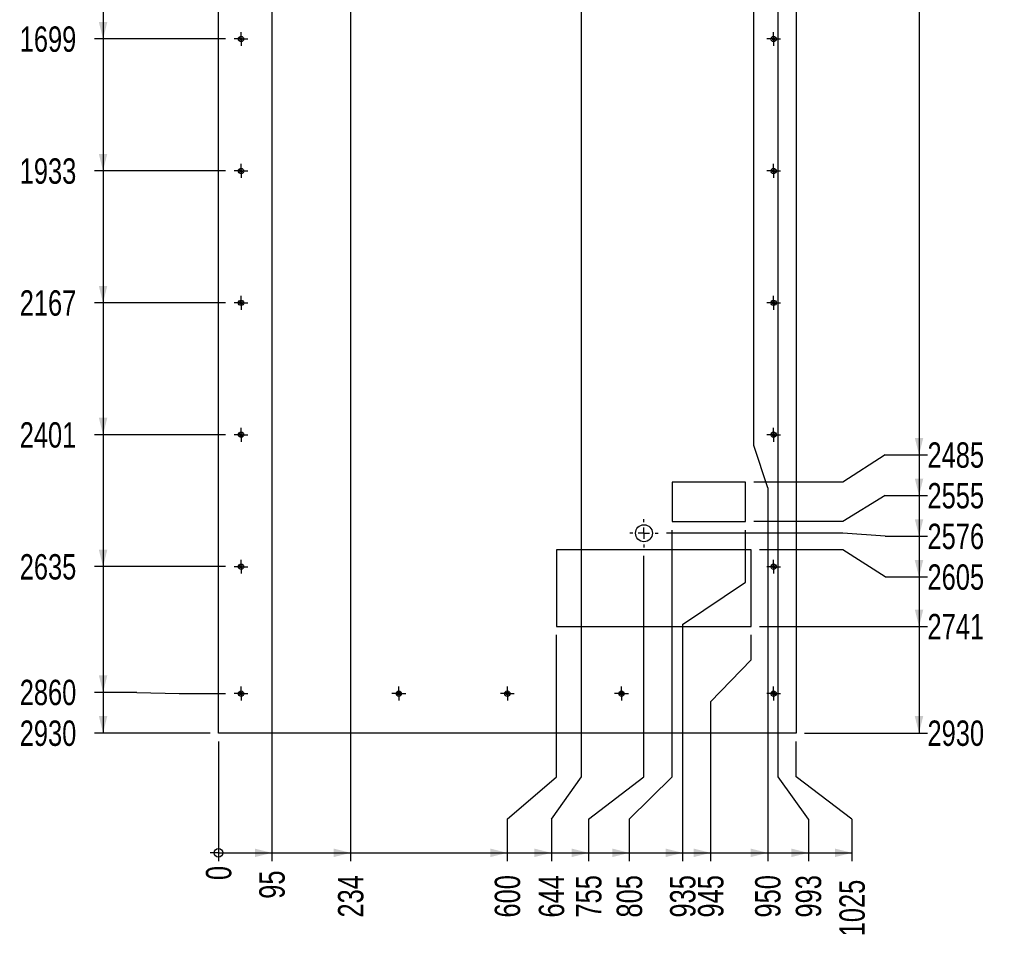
# Model space of a CAD drawing. Header units: millimetres. Extents: x 0 to 841, y 0 to 594.
# Tile 40 of 56: x 282 to 399, y 271 to 379. Entities that reach past the tile are written whole.
import ezdxf

# ---------------------------------------------------------------- set-up
doc = ezdxf.new("R2010")
doc.units = ezdxf.units.MM
doc.linetypes.add('CENTERX2', pattern=[20.32, 12.7, -2.54, 2.54, -2.54])
doc.layers.add('COTES', color=1, linetype='Continuous')
doc.layers.add('TRAIT-MIXTES', color=3, linetype='CENTERX2')
doc.layers.add('TRAIT-FORT', color=4, linetype='Continuous', lineweight=25)
doc.styles.add('SLDTEXTSTYLE0', font='TXT', dxfattribs={"width": 0.75})
doc.dimstyles.new('SLDDIMSTYLE2', dxfattribs={"dimtxt": 3, "dimasz": 0.333333, "dimexe": 0, "dimexo": 0.0625, "dimgap": 0.75, "dimtad": 0, "dimtih": 1, "dimtoh": 1, "dimdec": 0, "dimlfac": 15, "dimrnd": 1e-09, "dimdsep": 46, "dimtxsty": 'SLDTEXTSTYLE0', "dimblk1": 'ORIGIN', "dimblk2": 'ORIGIN', "dimsah": 1, "dimcen": 0.09, "dimadec": 0, "dimazin": 2, "dimtfac": 1, "dimtdec": 0, "dimtofl": 0, "dimtmove": 0, "dimatfit": 3, "dimldrblk": 'ORIGIN', "dimfxl": 1, "dimfrac": 2, "dimtolj": 1, "dimtzin": 12, "dimarcsym": 0})
doc.dimstyles.new('SLDDIMSTYLE3', dxfattribs={"dimtxt": 3, "dimasz": 2, "dimexe": 0, "dimexo": 0.0625, "dimgap": 0.75, "dimtad": 0, "dimtih": 1, "dimtoh": 1, "dimdec": 0, "dimlfac": 15, "dimrnd": 1e-09, "dimzin": 12, "dimdsep": 46, "dimtxsty": 'SLDTEXTSTYLE0', "dimsah": 1, "dimcen": 0.09, "dimadec": 0, "dimazin": 3, "dimtfac": 1, "dimtdec": 0, "dimtofl": 0, "dimtmove": 0, "dimatfit": 3, "dimfxl": 1, "dimfrac": 2, "dimtolj": 1, "dimtzin": 12, "dimarcsym": 0})

# ---------------------------------------------------------------- blocks, each defined once
blk = doc.blocks.new('_D_188')
at = {"layer": 'COTES', "color": 1, "transparency": 16777216}
for p, q in [((292.04, 392.05), (292.04, 376.99)), ((306.54, 376.99), (291.04, 376.99))]:
    blk.add_line(p, q, dxfattribs=at)
blk.add_solid([(292.04, 376.99), (292.54, 378.99), (291.54, 378.99)], dxfattribs=at)
at = {"layer": 'COTES', "color": 1, "transparency": 16777216, "insert": (282.18, 378.47), "char_height": 3, "attachment_point": 1, "style": 'SLDTEXTSTYLE0'}
blk.add_mtext('1699', dxfattribs=at)
blk = doc.blocks.new('_D_189')
at = {"layer": 'COTES', "color": 1, "transparency": 16777216}
for p, q in [((292.04, 376.99), (292.04, 361.39)), ((306.54, 361.39), (291.04, 361.39))]:
    blk.add_line(p, q, dxfattribs=at)
blk.add_solid([(292.04, 361.39), (292.54, 363.39), (291.54, 363.39)], dxfattribs=at)
at = {"layer": 'COTES', "color": 1, "transparency": 16777216, "insert": (282.18, 362.87), "char_height": 3, "attachment_point": 1, "style": 'SLDTEXTSTYLE0'}
blk.add_mtext('1933', dxfattribs=at)
blk = doc.blocks.new('_D_190')
at = {"layer": 'COTES', "color": 1, "transparency": 16777216}
for p, q in [((292.04, 361.39), (292.04, 345.79)), ((306.54, 345.79), (291.04, 345.79))]:
    blk.add_line(p, q, dxfattribs=at)
blk.add_solid([(292.04, 345.79), (292.54, 347.79), (291.54, 347.79)], dxfattribs=at)
at = {"layer": 'COTES', "color": 1, "transparency": 16777216, "insert": (282.18, 347.27), "char_height": 3, "attachment_point": 1, "style": 'SLDTEXTSTYLE0'}
blk.add_mtext('2167', dxfattribs=at)
blk = doc.blocks.new('_D_191')
at = {"layer": 'COTES', "color": 1, "transparency": 16777216}
for p, q in [((292.04, 345.79), (292.04, 330.19)), ((306.54, 330.19), (291.04, 330.19))]:
    blk.add_line(p, q, dxfattribs=at)
blk.add_solid([(292.04, 330.19), (292.54, 332.19), (291.54, 332.19)], dxfattribs=at)
at = {"layer": 'COTES', "color": 1, "transparency": 16777216, "insert": (282.18, 331.67), "char_height": 3, "attachment_point": 1, "style": 'SLDTEXTSTYLE0'}
blk.add_mtext('2401', dxfattribs=at)
blk = doc.blocks.new('_D_192')
at = {"layer": 'COTES', "color": 1, "transparency": 16777216}
for p, q in [((292.04, 330.19), (292.04, 314.59)), ((306.54, 314.59), (291.04, 314.59))]:
    blk.add_line(p, q, dxfattribs=at)
blk.add_solid([(292.04, 314.59), (292.54, 316.59), (291.54, 316.59)], dxfattribs=at)
at = {"layer": 'COTES', "color": 1, "transparency": 16777216, "insert": (282.18, 316.07), "char_height": 3, "attachment_point": 1, "style": 'SLDTEXTSTYLE0'}
blk.add_mtext('2635', dxfattribs=at)
blk = doc.blocks.new('_D_193')
at = {"layer": 'COTES', "color": 1, "transparency": 16777216}
for p, q in [((292.04, 314.59), (292.04, 299.73)), ((296.04, 299.73), (291.04, 299.73)), ((296.04, 299.73), (301.04, 299.59)), ((301.04, 299.59), (306.54, 299.59))]:
    blk.add_line(p, q, dxfattribs=at)
blk.add_solid([(292.04, 299.73), (292.54, 301.73), (291.54, 301.73)], dxfattribs=at)
at = {"layer": 'COTES', "color": 1, "transparency": 16777216, "insert": (282.18, 301.22), "char_height": 3, "attachment_point": 1, "style": 'SLDTEXTSTYLE0'}
blk.add_mtext('2860', dxfattribs=at)
blk = doc.blocks.new('_D_194')
at = {"layer": 'COTES', "color": 1, "transparency": 16777216}
for p, q in [((292.04, 299.73), (292.04, 294.92)), ((304.7, 294.92), (291.04, 294.92))]:
    blk.add_line(p, q, dxfattribs=at)
blk.add_solid([(292.04, 294.92), (292.54, 296.92), (291.54, 296.92)], dxfattribs=at)
at = {"layer": 'COTES', "color": 1, "transparency": 16777216, "insert": (282.18, 296.4), "char_height": 3, "attachment_point": 1, "style": 'SLDTEXTSTYLE0'}
blk.add_mtext('2930', dxfattribs=at)
blk = doc.blocks.new('_D_203')
at = {"layer": 'COTES', "color": 1, "transparency": 16777216}
for p, q in [((388.56, 381.73), (388.56, 327.8)), ((384.56, 327.8), (379.56, 324.59)), ((384.56, 327.8), (389.56, 327.8)), ((379.56, 324.59), (369.03, 324.59))]:
    blk.add_line(p, q, dxfattribs=at)
blk.add_solid([(388.56, 327.8), (389.06, 329.8), (388.06, 329.8)], dxfattribs=at)
at = {"layer": 'COTES', "color": 1, "transparency": 16777216, "insert": (389.56, 329.29), "char_height": 3, "attachment_point": 1, "style": 'SLDTEXTSTYLE0'}
blk.add_mtext('2485', dxfattribs=at)
blk = doc.blocks.new('_D_204')
at = {"layer": 'COTES', "color": 1, "transparency": 16777216}
for p, q in [((388.56, 327.8), (388.56, 322.99)), ((384.56, 322.99), (379.56, 319.92)), ((384.56, 322.99), (389.56, 322.99)), ((379.56, 319.92), (369.03, 319.92))]:
    blk.add_line(p, q, dxfattribs=at)
blk.add_solid([(388.56, 322.99), (389.06, 324.99), (388.06, 324.99)], dxfattribs=at)
at = {"layer": 'COTES', "color": 1, "transparency": 16777216, "insert": (389.56, 324.48), "char_height": 3, "attachment_point": 1, "style": 'SLDTEXTSTYLE0'}
blk.add_mtext('2555', dxfattribs=at)
blk = doc.blocks.new('_D_205')
at = {"layer": 'COTES', "color": 1, "transparency": 16777216}
for p, q in [((388.56, 322.99), (388.56, 318.18)), ((379.56, 318.54), (358.69, 318.54)), ((384.56, 318.18), (379.56, 318.54)), ((384.56, 318.18), (389.56, 318.18))]:
    blk.add_line(p, q, dxfattribs=at)
blk.add_solid([(388.56, 318.18), (389.06, 320.18), (388.06, 320.18)], dxfattribs=at)
at = {"layer": 'COTES', "color": 1, "transparency": 16777216, "insert": (389.56, 319.67), "char_height": 3, "attachment_point": 1, "style": 'SLDTEXTSTYLE0'}
blk.add_mtext('2576', dxfattribs=at)
blk = doc.blocks.new('_D_206')
at = {"layer": 'COTES', "color": 1, "transparency": 16777216}
for p, q in [((388.56, 318.18), (388.56, 313.37)), ((379.56, 316.59), (369.69, 316.59)), ((384.56, 313.37), (379.56, 316.59)), ((384.56, 313.37), (389.56, 313.37))]:
    blk.add_line(p, q, dxfattribs=at)
blk.add_solid([(388.56, 313.37), (389.06, 315.37), (388.06, 315.37)], dxfattribs=at)
at = {"layer": 'COTES', "color": 1, "transparency": 16777216, "insert": (389.56, 314.86), "char_height": 3, "attachment_point": 1, "style": 'SLDTEXTSTYLE0'}
blk.add_mtext('2605', dxfattribs=at)
blk = doc.blocks.new('_D_207')
at = {"layer": 'COTES', "color": 1, "transparency": 16777216}
for p, q in [((388.56, 313.37), (388.56, 307.52)), ((369.69, 307.52), (389.56, 307.52))]:
    blk.add_line(p, q, dxfattribs=at)
blk.add_solid([(388.56, 307.52), (389.06, 309.52), (388.06, 309.52)], dxfattribs=at)
at = {"layer": 'COTES', "color": 1, "transparency": 16777216, "insert": (389.56, 309), "char_height": 3, "attachment_point": 1, "style": 'SLDTEXTSTYLE0'}
blk.add_mtext('2741', dxfattribs=at)
blk = doc.blocks.new('_D_208')
at = {"layer": 'COTES', "color": 1, "transparency": 16777216}
for p, q in [((388.56, 307.52), (388.56, 294.92)), ((375.03, 294.92), (389.56, 294.92))]:
    blk.add_line(p, q, dxfattribs=at)
blk.add_solid([(388.56, 294.92), (389.06, 296.92), (388.06, 296.92)], dxfattribs=at)
at = {"layer": 'COTES', "color": 1, "transparency": 16777216, "insert": (389.56, 296.4), "char_height": 3, "attachment_point": 1, "style": 'SLDTEXTSTYLE0'}
blk.add_mtext('2930', dxfattribs=at)
blk = doc.blocks.new('_ORIGIN')
at = {"color": 0, "linetype": 'ByBlock', "lineweight": -2}
blk.add_line((0, 0), (-1, 0), dxfattribs=at)
blk.add_circle((0, 0), 0.5, dxfattribs=at)
blk = doc.blocks.new('_D_209')
at = {"layer": 'COTES', "color": 1, "transparency": 16777216}
blk.add_line((305.7, 293.92), (305.7, 279.75), dxfattribs=at)
blk.add_blockref('_ORIGIN', (305.7, 280.75), dxfattribs=at)
at = {"layer": 'COTES', "color": 1, "transparency": 16777216, "insert": (304.21, 277.53), "char_height": 3, "attachment_point": 1, "rotation": 90, "style": 'SLDTEXTSTYLE0'}
blk.add_mtext('0', dxfattribs=at)
blk = doc.blocks.new('_D_210')
at = {"layer": 'COTES', "color": 1, "transparency": 16777216}
for p, q in [((312.01, 452.09), (312.01, 279.75)), ((305.7, 280.75), (312.01, 280.75))]:
    blk.add_line(p, q, dxfattribs=at)
blk.add_solid([(312.01, 280.75), (310.01, 281.25), (310.01, 280.25)], dxfattribs=at)
at = {"layer": 'COTES', "color": 1, "transparency": 16777216, "insert": (310.52, 275.32), "char_height": 3, "attachment_point": 1, "rotation": 90, "style": 'SLDTEXTSTYLE0'}
blk.add_mtext('95', dxfattribs=at)
blk = doc.blocks.new('_D_211')
at = {"layer": 'COTES', "color": 1, "transparency": 16777216}
for p, q in [((321.32, 388.59), (321.32, 279.75)), ((312.01, 280.75), (321.32, 280.75))]:
    blk.add_line(p, q, dxfattribs=at)
blk.add_solid([(321.32, 280.75), (319.32, 281.25), (319.32, 280.25)], dxfattribs=at)
at = {"layer": 'COTES', "color": 1, "transparency": 16777216, "insert": (319.83, 273.1), "char_height": 3, "attachment_point": 1, "rotation": 90, "style": 'SLDTEXTSTYLE0'}
blk.add_mtext('234', dxfattribs=at)
blk = doc.blocks.new('_D_212')
at = {"layer": 'COTES', "color": 1, "transparency": 16777216}
for p, q in [((345.69, 289.75), (345.69, 306.52)), ((339.86, 284.75), (345.69, 289.75)), ((339.86, 284.75), (339.86, 279.75)), ((321.32, 280.75), (339.86, 280.75))]:
    blk.add_line(p, q, dxfattribs=at)
blk.add_solid([(339.86, 280.75), (337.86, 281.25), (337.86, 280.25)], dxfattribs=at)
at = {"layer": 'COTES', "color": 1, "transparency": 16777216, "insert": (338.37, 273.1), "char_height": 3, "attachment_point": 1, "rotation": 90, "style": 'SLDTEXTSTYLE0'}
blk.add_mtext('600', dxfattribs=at)
blk = doc.blocks.new('_D_213')
at = {"layer": 'COTES', "color": 1, "transparency": 16777216}
for p, q in [((348.63, 289.75), (348.63, 461.41)), ((345.07, 284.75), (348.63, 289.75)), ((345.07, 284.75), (345.07, 279.75)), ((339.86, 280.75), (345.07, 280.75))]:
    blk.add_line(p, q, dxfattribs=at)
blk.add_solid([(345.07, 280.75), (343.07, 281.25), (343.07, 280.25)], dxfattribs=at)
at = {"layer": 'COTES', "color": 1, "transparency": 16777216, "insert": (343.58, 273.1), "char_height": 3, "attachment_point": 1, "rotation": 90, "style": 'SLDTEXTSTYLE0'}
blk.add_mtext('644', dxfattribs=at)
blk = doc.blocks.new('_D_214')
at = {"layer": 'COTES', "color": 1, "transparency": 16777216}
for p, q in [((356.02, 289.75), (356.02, 315.87)), ((349.48, 284.75), (356.02, 289.75)), ((349.48, 284.75), (349.48, 279.75)), ((345.07, 280.75), (349.48, 280.75))]:
    blk.add_line(p, q, dxfattribs=at)
blk.add_solid([(349.48, 280.75), (347.48, 281.25), (347.48, 280.25)], dxfattribs=at)
at = {"layer": 'COTES', "color": 1, "transparency": 16777216, "insert": (347.99, 273.1), "char_height": 3, "attachment_point": 1, "rotation": 90, "style": 'SLDTEXTSTYLE0'}
blk.add_mtext('755', dxfattribs=at)
blk = doc.blocks.new('_D_215')
at = {"layer": 'COTES', "color": 1, "transparency": 16777216}
for p, q in [((359.36, 289.75), (359.36, 318.92)), ((354.29, 284.75), (359.36, 289.75)), ((354.29, 284.75), (354.29, 279.75)), ((349.48, 280.75), (354.29, 280.75))]:
    blk.add_line(p, q, dxfattribs=at)
blk.add_solid([(354.29, 280.75), (352.29, 281.25), (352.29, 280.25)], dxfattribs=at)
at = {"layer": 'COTES', "color": 1, "transparency": 16777216, "insert": (352.8, 273.1), "char_height": 3, "attachment_point": 1, "rotation": 90, "style": 'SLDTEXTSTYLE0'}
blk.add_mtext('805', dxfattribs=at)
blk = doc.blocks.new('_D_216')
at = {"layer": 'COTES', "color": 1, "transparency": 16777216}
for p, q in [((368.03, 312.76), (368.03, 318.92)), ((360.6, 307.76), (368.03, 312.76)), ((360.6, 307.76), (360.6, 279.75)), ((354.29, 280.75), (360.6, 280.75))]:
    blk.add_line(p, q, dxfattribs=at)
blk.add_solid([(360.6, 280.75), (358.6, 281.25), (358.6, 280.25)], dxfattribs=at)
at = {"layer": 'COTES', "color": 1, "transparency": 16777216, "insert": (359.11, 273.1), "char_height": 3, "attachment_point": 1, "rotation": 90, "style": 'SLDTEXTSTYLE0'}
blk.add_mtext('935', dxfattribs=at)
blk = doc.blocks.new('_D_217')
at = {"layer": 'COTES', "color": 1, "transparency": 16777216}
for p, q in [((368.69, 303.59), (368.69, 306.52)), ((363.91, 298.59), (368.69, 303.59)), ((363.91, 298.59), (363.91, 279.75)), ((360.6, 280.75), (363.91, 280.75))]:
    blk.add_line(p, q, dxfattribs=at)
blk.add_solid([(363.91, 280.75), (361.91, 281.25), (361.91, 280.25)], dxfattribs=at)
at = {"layer": 'COTES', "color": 1, "transparency": 16777216, "insert": (362.42, 273.1), "char_height": 3, "attachment_point": 1, "rotation": 90, "style": 'SLDTEXTSTYLE0'}
blk.add_mtext('945', dxfattribs=at)
blk = doc.blocks.new('_D_218')
at = {"layer": 'COTES', "color": 1, "transparency": 16777216}
for p, q in [((369.03, 328.9), (369.03, 473.19)), ((370.66, 323.9), (369.03, 328.9)), ((370.66, 323.9), (370.66, 279.75)), ((363.91, 280.75), (370.66, 280.75))]:
    blk.add_line(p, q, dxfattribs=at)
blk.add_solid([(370.66, 280.75), (368.66, 281.25), (368.66, 280.25)], dxfattribs=at)
at = {"layer": 'COTES', "color": 1, "transparency": 16777216, "insert": (369.17, 273.1), "char_height": 3, "attachment_point": 1, "rotation": 90, "style": 'SLDTEXTSTYLE0'}
blk.add_mtext('950', dxfattribs=at)
blk = doc.blocks.new('_D_219')
at = {"layer": 'COTES', "color": 1, "transparency": 16777216}
for p, q in [((371.91, 289.75), (371.91, 461.61)), ((375.47, 284.75), (371.91, 289.75)), ((375.47, 284.75), (375.47, 279.75)), ((370.66, 280.75), (375.47, 280.75))]:
    blk.add_line(p, q, dxfattribs=at)
blk.add_solid([(375.47, 280.75), (373.47, 281.25), (373.47, 280.25)], dxfattribs=at)
at = {"layer": 'COTES', "color": 1, "transparency": 16777216, "insert": (373.98, 273.1), "char_height": 3, "attachment_point": 1, "rotation": 90, "style": 'SLDTEXTSTYLE0'}
blk.add_mtext('993', dxfattribs=at)
blk = doc.blocks.new('_D_220')
at = {"layer": 'COTES', "color": 1, "transparency": 16777216}
for p, q in [((374.03, 289.75), (374.03, 293.92)), ((380.63, 284.75), (374.03, 289.75)), ((380.63, 284.75), (380.63, 279.75)), ((375.47, 280.75), (380.63, 280.75))]:
    blk.add_line(p, q, dxfattribs=at)
blk.add_solid([(380.63, 280.75), (378.63, 281.25), (378.63, 280.25)], dxfattribs=at)
at = {"layer": 'COTES', "color": 1, "transparency": 16777216, "insert": (379.14, 270.88), "char_height": 3, "attachment_point": 1, "rotation": 90, "style": 'SLDTEXTSTYLE0'}
blk.add_mtext('1025', dxfattribs=at)
blk = doc.blocks.new('SW_CENTERMARKSYMBOL_88')
at = {"layer": 'TRAIT-MIXTES', "color": 0}
for p, q in [((-0.67, 0), (-0.82, 0)), ((0, 0), (-0.67, 0)), ((0, 0.67), (0, 0.82)), ((0, 0), (0, 0.67)), ((0, 0), (0, -0.67)), ((0, 0), (0.67, 0)), ((0.67, 0), (0.82, 0)), ((0, -0.67), (0, -0.82))]:
    blk.add_line(p, q, dxfattribs=at)
blk = doc.blocks.new('SW_CENTERMARKSYMBOL_89')
at = {"layer": 'TRAIT-MIXTES', "color": 0}
for p, q in [((-0.67, 0), (-0.82, 0)), ((0, 0), (-0.67, 0)), ((0, 0.67), (0, 0.82)), ((0, 0), (0, 0.67)), ((0, 0), (0, -0.67)), ((0, 0), (0.67, 0)), ((0.67, 0), (0.82, 0)), ((0, -0.67), (0, -0.82))]:
    blk.add_line(p, q, dxfattribs=at)
blk = doc.blocks.new('SW_CENTERMARKSYMBOL_90')
at = {"layer": 'TRAIT-MIXTES', "color": 0}
for p, q in [((-0.67, 0), (-0.82, 0)), ((0, 0), (-0.67, 0)), ((0, 0.67), (0, 0.82)), ((0, 0), (0, 0.67)), ((0, 0), (0, -0.67)), ((0, 0), (0.67, 0)), ((0.67, 0), (0.82, 0)), ((0, -0.67), (0, -0.82))]:
    blk.add_line(p, q, dxfattribs=at)
blk = doc.blocks.new('SW_CENTERMARKSYMBOL_91')
at = {"layer": 'TRAIT-MIXTES', "color": 0}
for p, q in [((-0.67, 0), (-0.82, 0)), ((0, 0), (-0.67, 0)), ((0, 0.67), (0, 0.82)), ((0, 0), (0, 0.67)), ((0, 0), (0, -0.67)), ((0, 0), (0.67, 0)), ((0.67, 0), (0.82, 0)), ((0, -0.67), (0, -0.82))]:
    blk.add_line(p, q, dxfattribs=at)
blk = doc.blocks.new('SW_CENTERMARKSYMBOL_92')
at = {"layer": 'TRAIT-MIXTES', "color": 0}
for p, q in [((-0.67, 0), (-0.82, 0)), ((0, 0), (-0.67, 0)), ((0, 0.67), (0, 0.82)), ((0, 0), (0, 0.67)), ((0, 0), (0, -0.67)), ((0, 0), (0.67, 0)), ((0.67, 0), (0.82, 0)), ((0, -0.67), (0, -0.82))]:
    blk.add_line(p, q, dxfattribs=at)
blk = doc.blocks.new('SW_CENTERMARKSYMBOL_93')
at = {"layer": 'TRAIT-MIXTES', "color": 0}
for p, q in [((-0.67, 0), (-0.82, 0)), ((0, 0), (-0.67, 0)), ((0, 0.67), (0, 0.82)), ((0, 0), (0, 0.67)), ((0, 0), (0, -0.67)), ((0, 0), (0.67, 0)), ((0.67, 0), (0.82, 0)), ((0, -0.67), (0, -0.82))]:
    blk.add_line(p, q, dxfattribs=at)
blk = doc.blocks.new('SW_CENTERMARKSYMBOL_94')
at = {"layer": 'TRAIT-MIXTES', "color": 0}
for p, q in [((-0.67, 0), (-0.82, 0)), ((0, 0), (-0.67, 0)), ((0, 0.67), (0, 0.82)), ((0, 0), (0, 0.67)), ((0, 0), (0, -0.67)), ((0, 0), (0.67, 0)), ((0.67, 0), (0.82, 0)), ((0, -0.67), (0, -0.82))]:
    blk.add_line(p, q, dxfattribs=at)
blk = doc.blocks.new('SW_CENTERMARKSYMBOL_95')
at = {"layer": 'TRAIT-MIXTES', "color": 0}
for p, q in [((-0.67, 0), (-0.82, 0)), ((0, 0), (-0.67, 0)), ((0, 0.67), (0, 0.82)), ((0, 0), (0, 0.67)), ((0, 0), (0, -0.67)), ((0, 0), (0.67, 0)), ((0.67, 0), (0.82, 0)), ((0, -0.67), (0, -0.82))]:
    blk.add_line(p, q, dxfattribs=at)
blk = doc.blocks.new('SW_CENTERMARKSYMBOL_96')
at = {"layer": 'TRAIT-MIXTES', "color": 0}
for p, q in [((-0.67, 0), (-0.82, 0)), ((0, 0), (-0.67, 0)), ((0, 0.67), (0, 0.82)), ((0, 0), (0, 0.67)), ((0, 0), (0, -0.67)), ((0, 0), (0.67, 0)), ((0.67, 0), (0.82, 0)), ((0, -0.67), (0, -0.82))]:
    blk.add_line(p, q, dxfattribs=at)
blk = doc.blocks.new('SW_CENTERMARKSYMBOL_97')
at = {"layer": 'TRAIT-MIXTES', "color": 0}
for p, q in [((-0.67, 0), (-0.82, 0)), ((0, 0), (-0.67, 0)), ((0, 0.67), (0, 0.82)), ((0, 0), (0, 0.67)), ((0, 0), (0, -0.67)), ((0, 0), (0.67, 0)), ((0.67, 0), (0.82, 0)), ((0, -0.67), (0, -0.82))]:
    blk.add_line(p, q, dxfattribs=at)
blk = doc.blocks.new('SW_CENTERMARKSYMBOL_106')
at = {"layer": 'TRAIT-MIXTES', "color": 0}
for p, q in [((-0.67, 0), (-0.82, 0)), ((0, 0), (-0.67, 0)), ((0, 0.67), (0, 0.82)), ((0, 0), (0, 0.67)), ((0, 0), (0, -0.67)), ((0, 0), (0.67, 0)), ((0.67, 0), (0.82, 0)), ((0, -0.67), (0, -0.82))]:
    blk.add_line(p, q, dxfattribs=at)
blk = doc.blocks.new('SW_CENTERMARKSYMBOL_107')
at = {"layer": 'TRAIT-MIXTES', "color": 0}
for p, q in [((-0.67, 0), (-0.82, 0)), ((0, 0), (-0.67, 0)), ((0, 0.67), (0, 0.82)), ((0, 0), (0, 0.67)), ((0, 0), (0, -0.67)), ((0, 0), (0.67, 0)), ((0.67, 0), (0.82, 0)), ((0, -0.67), (0, -0.82))]:
    blk.add_line(p, q, dxfattribs=at)
blk = doc.blocks.new('SW_CENTERMARKSYMBOL_108')
at = {"layer": 'TRAIT-MIXTES', "color": 0}
for p, q in [((-0.67, 0), (-0.82, 0)), ((0, 0), (-0.67, 0)), ((0, 0.67), (0, 0.82)), ((0, 0), (0, 0.67)), ((0, 0), (0, -0.67)), ((0, 0), (0.67, 0)), ((0.67, 0), (0.82, 0)), ((0, -0.67), (0, -0.82))]:
    blk.add_line(p, q, dxfattribs=at)
blk = doc.blocks.new('SW_CENTERMARKSYMBOL_109')
at = {"layer": 'TRAIT-MIXTES', "color": 0}
for p, q in [((-0.67, 0), (-0.82, 0)), ((0, 0), (-0.67, 0)), ((0, 0.67), (0, 0.82)), ((0, 0), (0, 0.67)), ((0, 0), (0, -0.67)), ((0, 0), (0.67, 0)), ((0.67, 0), (0.82, 0)), ((0, -0.67), (0, -0.82))]:
    blk.add_line(p, q, dxfattribs=at)
blk = doc.blocks.new('SW_CENTERMARKSYMBOL_110')
at = {"layer": 'TRAIT-MIXTES', "color": 0}
for p, q in [((-0.67, 0), (-0.82, 0)), ((0, 0), (-0.67, 0)), ((0, 0.67), (0, 0.82)), ((0, 0), (0, 0.67)), ((0, 0), (0, -0.67)), ((0, 0), (0.67, 0)), ((0.67, 0), (0.82, 0)), ((0, -0.67), (0, -0.82))]:
    blk.add_line(p, q, dxfattribs=at)
blk = doc.blocks.new('SW_CENTERMARKSYMBOL_134')
at = {"layer": 'TRAIT-MIXTES', "color": 0}
for p, q in [((0, 1.33), (0, 1.67)), ((-1.33, 0), (-1.67, 0)), ((0, 0), (-0.67, 0)), ((0, 0), (0, 0.67)), ((0, 0), (0, -0.67)), ((0, 0), (0.67, 0)), ((1.33, 0), (1.67, 0)), ((0, -1.33), (0, -1.67))]:
    blk.add_line(p, q, dxfattribs=at)

msp = doc.modelspace()

# ---------------------------------------------------------------- linework, layer by layer
at = {"layer": 'TRAIT-FORT', "color": 4, "linetype": 'Continuous', "lineweight": 25}
for p, q in [((305.69502, 294.91898), (305.69502, 490.25232)), ((374.02702, 490.25232), (374.02702, 294.91898)), ((359.36035, 324.58565), (359.36035, 319.91898)), ((368.02702, 324.58565), (359.36035, 324.58565)), ((368.02702, 319.91898), (368.02702, 324.58565)), ((359.36035, 319.91898), (368.02702, 319.91898)), ((368.69368, 316.58565), (345.69368, 316.58565)), ((345.69368, 316.58565), (345.69368, 307.51898)), ((368.69368, 307.51898), (368.69368, 316.58565)), ((345.69368, 307.51898), (368.69368, 307.51898)), ((374.02702, 294.91898), (305.69502, 294.91898))]:
    msp.add_line(p, q, dxfattribs=at)
for centre, radius in [((308.36035, 376.98565), 0.31333), ((308.36035, 376.98565), 0.15), ((371.36035, 376.98565), 0.31333), ((371.36035, 376.98565), 0.15), ((308.36035, 361.38565), 0.31333), ((308.36035, 361.38565), 0.15), ((371.36035, 361.38565), 0.31333), ((371.36035, 361.38565), 0.15), ((308.36035, 345.78565), 0.31333), ((308.36035, 345.78565), 0.15), ((371.36035, 345.78565), 0.31333), ((371.36035, 345.78565), 0.15), ((308.36035, 330.18565), 0.31333), ((308.36035, 330.18565), 0.15), ((371.36035, 330.18565), 0.31333), ((371.36035, 330.18565), 0.15), ((356.02265, 318.53907), 1), ((308.36035, 314.58565), 0.31333), ((308.36035, 314.58565), 0.15), ((371.36035, 314.58565), 0.31333), ((371.36035, 314.58565), 0.15), ((308.36035, 299.58565), 0.31333), ((308.36035, 299.58565), 0.15), ((327.02702, 299.58565), 0.31333), ((327.02702, 299.58565), 0.15), ((339.86035, 299.58565), 0.31333), ((339.86035, 299.58565), 0.15), ((353.36035, 299.58565), 0.31333), ((353.36035, 299.58565), 0.15), ((371.36035, 299.58565), 0.31333), ((371.36035, 299.58565), 0.15)]:
    msp.add_circle(centre, radius, dxfattribs=at)

# ---------------------------------------------------------------- block references
at = {"layer": 'TRAIT-MIXTES', "color": 3}
for name, p in [('SW_CENTERMARKSYMBOL_97', (308.36035, 376.98565)), ('SW_CENTERMARKSYMBOL_96', (371.36035, 376.98565)), ('SW_CENTERMARKSYMBOL_95', (308.36035, 361.38565)), ('SW_CENTERMARKSYMBOL_94', (371.36035, 361.38565)), ('SW_CENTERMARKSYMBOL_93', (308.36035, 345.78565)), ('SW_CENTERMARKSYMBOL_92', (371.36035, 345.78565)), ('SW_CENTERMARKSYMBOL_91', (308.36035, 330.18565)), ('SW_CENTERMARKSYMBOL_90', (371.36035, 330.18565)), ('SW_CENTERMARKSYMBOL_134', (356.02265, 318.53907)), ('SW_CENTERMARKSYMBOL_89', (308.36035, 314.58565)), ('SW_CENTERMARKSYMBOL_88', (371.36035, 314.58565)), ('SW_CENTERMARKSYMBOL_110', (308.36035, 299.58565)), ('SW_CENTERMARKSYMBOL_109', (327.02702, 299.58565)), ('SW_CENTERMARKSYMBOL_108', (339.86035, 299.58565)), ('SW_CENTERMARKSYMBOL_107', (353.36035, 299.58565)), ('SW_CENTERMARKSYMBOL_106', (371.36035, 299.58565))]:
    msp.add_blockref(name, p, dxfattribs=at)

# ---------------------------------------------------------------- dimensions: what is measured, and where the dimension line sits
at = {"layer": 'COTES', "color": 1}
for feature_location, offset, dtype, origin, dimstyle, picture, middle in [((307.54368, 376.98565), (-16.49978, 0), 0, (305.69502, 490.25232), 'SLDDIMSTYLE3', '_D_188', (286.61057, 376.98565)), ((307.54368, 361.38565), (-16.49978, 0), 0, (305.69502, 490.25232), 'SLDDIMSTYLE3', '_D_189', (286.61057, 361.38565)), ((307.54368, 345.78565), (-16.49978, 0), 0, (305.69502, 490.25232), 'SLDDIMSTYLE3', '_D_190', (286.61057, 345.78565)), ((307.54368, 330.18565), (-16.49978, 0), 0, (305.69502, 490.25232), 'SLDDIMSTYLE3', '_D_191', (286.61057, 330.18565)), ((307.54368, 314.58565), (-16.49978, 0), 0, (305.69502, 490.25232), 'SLDDIMSTYLE3', '_D_192', (286.61057, 314.58565)), ((307.54368, 299.58565), (-16.49978, 0.14346), 0, (305.69502, 490.25232), 'SLDDIMSTYLE3', '_D_193', (286.61057, 299.72911)), ((305.69502, 294.91898), (-14.65111, 0), 0, (305.69502, 490.25232), 'SLDDIMSTYLE3', '_D_194', (286.61057, 294.91898)), ((357.68931, 318.53907), (31.87157, -0.35849), 0, (374.02702, 490.25232), 'SLDDIMSTYLE3', '_D_205', (393.99422, 318.18059)), ((368.02702, 324.58565), (21.53387, 3.21519), 0, (374.02702, 490.25232), 'SLDDIMSTYLE3', '_D_203', (393.99422, 327.80084)), ((368.02702, 319.91898), (21.53387, 3.07173), 0, (374.02702, 490.25232), 'SLDDIMSTYLE3', '_D_204', (393.99422, 322.99071)), ((368.69368, 316.58565), (20.8672, -3.21519), 0, (374.02702, 490.25232), 'SLDDIMSTYLE3', '_D_206', (393.99422, 313.37046)), ((368.69368, 307.51898), (20.8672, 0), 0, (374.02702, 490.25232), 'SLDDIMSTYLE3', '_D_207', (393.99422, 307.51898)), ((374.02702, 294.91898), (15.53387, 0), 0, (374.02702, 490.25232), 'SLDDIMSTYLE3', '_D_208', (393.99422, 294.91898)), ((369.02953, 474.18975), (1.62702, -194.43981), 1, (305.69502, 294.91898), 'SLDDIMSTYLE3', '_D_218', (370.65655, 276.42495)), ((371.90759, 462.60942), (3.55909, -182.85947), 1, (305.69502, 294.91898), 'SLDDIMSTYLE3', '_D_219', (375.46667, 276.42495)), ((348.62502, 462.40942), (-3.55748, -182.65947), 1, (305.69502, 294.91898), 'SLDDIMSTYLE3', '_D_213', (345.06754, 276.42495)), ((312.00617, 453.08643), (0, -173.33648), 1, (305.69502, 294.91898), 'SLDDIMSTYLE3', '_D_210', (312.00617, 277.53328)), ((321.3192, 389.58682), (0, -109.83687), 1, (305.69502, 294.91898), 'SLDDIMSTYLE3', '_D_211', (321.3192, 276.42495)), ((359.36035, 319.91898), (-5.07402, -40.16903), 1, (305.69502, 294.91898), 'SLDDIMSTYLE3', '_D_215', (354.28633, 276.42495)), ((368.02702, 319.91898), (-7.43159, -40.16903), 1, (305.69502, 294.91898), 'SLDDIMSTYLE3', '_D_216', (360.59542, 276.42495)), ((356.02265, 316.87241), (-6.54644, -37.12246), 1, (305.69502, 294.91898), 'SLDDIMSTYLE3', '_D_214', (349.4762, 276.42495)), ((345.69368, 307.51898), (-5.83773, -27.76903), 1, (305.69502, 294.91898), 'SLDDIMSTYLE3', '_D_212', (339.85595, 276.42495)), ((368.69368, 307.51898), (-4.78711, -27.76903), 1, (305.69502, 294.91898), 'SLDDIMSTYLE3', '_D_217', (363.90658, 276.42495)), ((305.6950181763, 294.9189818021), (0, -15.1690341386), 1, (305.6950181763, 294.9189818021), 'SLDDIMSTYLE2', '_D_209', (305.6950181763, 278.6416143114)), ((374.02702, 294.91898), (6.60248, -15.16903), 1, (305.69502, 294.91898), 'SLDDIMSTYLE3', '_D_220', (380.6295, 275.31661))]:
    dim = msp.add_ordinate_dim(feature_location=feature_location, offset=offset, dtype=dtype, origin=origin, dimstyle=dimstyle, dxfattribs=at)
    dim.commit()
    dim.dimension.update_dxf_attribs({"geometry": picture, "text_midpoint": middle})

doc.saveas('drawing.dxf')
